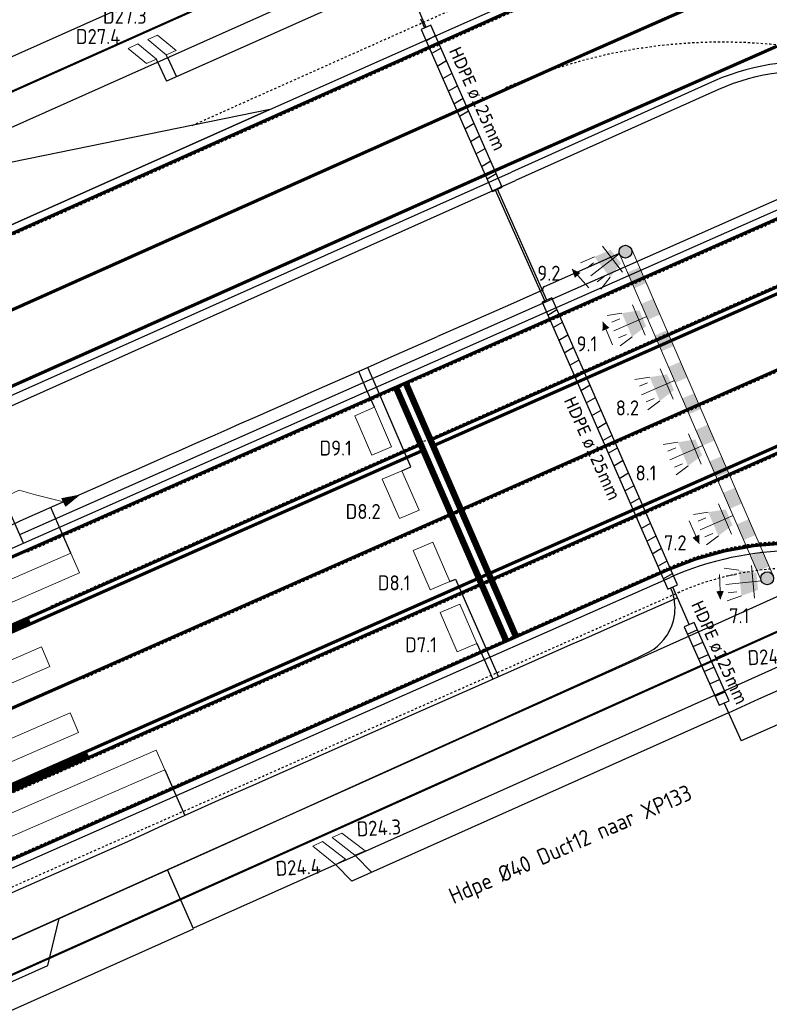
# Model space of a CAD drawing. Header units: metres. Extents: x 144112 to 146497, y 457631 to 458575.
# Tile 45 of 59: x 146196 to 146231, y 458383 to 458429. Entities that reach past the tile are written whole.
import ezdxf
from ezdxf.enums import TextEntityAlignment as Align

# ---------------------------------------------------------------- set-up
doc = ezdxf.new("R2010")
doc.units = ezdxf.units.M
doc.header["$LTSCALE"] = 0.25
for name, pattern in [('STIPPELFIJN', [0.375, 0.25, -0.125]), ('VW-1-3_STREEP', [4, 1, -3]), ('VW-3-3_STREEP', [6, 3, -3]), ('VW-3-9_STREEP', [12, 3, -9]), ('VW-30-270_STREEP', [3, 0.3, -2.7])]:
    doc.linetypes.add(name, pattern=pattern)
doc.layers.get('0').update_dxf_attribs({"linetype": 'CONTINUOUS', "lineweight": 0})
for name, color, linetype in [('BUIS', 1, 'CONTINUOUS'), ('INSTALLATIE-T-CODE', 1, 'CONTINUOUS'), ('KABEL-500', 3, 'CONTINUOUS'), ('LUS-T-CODE', 1, 'CONTINUOUS'), ('MASTEN', 7, 'CONTINUOUS'), ('ONDERGROND', 7, 'CONTINUOUS'), ('VRI - Koppelkabel', 30, 'CONTINUOUS'), ('VRI - MANTELBUIS', 1, 'CONTINUOUS'), ('VRI - uitslijper', 1, 'CONTINUOUS'), ('VRI131 lussen$0$LUS-T-CODE', 1, 'CONTINUOUS'), ('WEG-NW-BANDEN', 7, 'CONTINUOUS'), ('WEG-NW-MARKERING', 7, 'STIPPELFIJN'), ('WEG-NW-MARKERING 0.30-2.70 STREEP DIK 10', 8, 'VW-30-270_STREEP'), ('WEG-NW-MARKERING 1-3 STREEP BLOK 45CM', 7, 'VW-1-3_STREEP'), ('WEG-NW-MARKERING 1-3 STREEP DIK 15', 7, 'VW-1-3_STREEP'), ('WEG-NW-MARKERING 3-3 STREEP DIK 15', 7, 'VW-3-3_STREEP'), ('WEG-NW-MARKERING 3-9 STREEP DIK 15', 7, 'VW-3-9_STREEP'), ('WEG-NW-MARKERING DOORGETROKKEN DIK 15', 7, 'CONTINUOUS'), ('WEG-NW-MARKERING_CONT', 7, 'CONTINUOUS'), ('WEG-NW-VERHARDEBERM', 42, 'STIPPELFIJN'), ('WEG-NW-VERHARDING', 42, 'CONTINUOUS'), ('X-bestaand-meubilair', 251, 'CONTINUOUS')]:
    doc.layers.add(name, color=color, linetype=linetype)
for name, color, linetype, lineweight in [('INSTALLATIE', 3, 'CONTINUOUS', 0), ('KABEL-T-CODE', 7, 'CONTINUOUS', 18), ('LUSSEN', 7, 'CONTINUOUS', 0)]:
    doc.layers.add(name, color=color, linetype=linetype, lineweight=lineweight)
doc.layers.add('VRI131 kabel1$0$MAATVOERING', color=7, linetype='CONTINUOUS', plot=False)
doc.styles.add('I020-1', font='ISO', dxfattribs={"height": 2})
doc.styles.add('ISO', font='ISO')
doc.styles.add('NLCS-ISO-M250-T35', font='NLCS-ISO.ttf', dxfattribs={"height": 3.5})
doc.styles.add('VRI131 kabel1$0$ISO', font='ISO')
doc.styles.add('VRI131 lussen$0$I020-1', font='ISO', dxfattribs={"height": 2})

# ---------------------------------------------------------------- blocks, each defined once
blk = doc.blocks.new('V_1X2')
blk.add_lwpolyline([(-1, 0), (1, 0), (1, -1), (-1, -1), (-1, 0)])
at = {"layer": 'LUS-T-CODE', "style": 'I020-1'}
blk.add_attdef('LUS', text='', height=1, rotation=270, dxfattribs=at).set_placement((0.022, -2.416), align=Align.MIDDLE)
blk = doc.blocks.new('V_15X1')
blk.add_lwpolyline([(0.5, 0), (0.5, -15), (-0.5, -15), (-0.5, 0)], close=True)
at = {"layer": 'LUS-T-CODE', "style": 'ISO'}
blk.add_attdef('LUS', text='', height=1, rotation=270, dxfattribs=at).set_placement((-0.021, -16.415), align=Align.MIDDLE)
blk = doc.blocks.new('V_20X1')
blk.add_lwpolyline([(0.5, 0), (0.5, -20), (-0.5, -20), (-0.5, 0)], close=True)
at = {"layer": 'LUS-T-CODE', "style": 'I020-1'}
blk.add_attdef('LUS', text='', height=1, rotation=270, dxfattribs=at).set_placement((0.014, -21.613), align=Align.MIDDLE)
blk = doc.blocks.new('V_1X1S')
blk.add_lwpolyline([(-1, -0.5), (0, 0), (0, -0.5), (-1, -1)], close=True)
at = {"layer": 'LUS-T-CODE', "style": 'ISO'}
blk.add_attdef('LUS', text='', height=1, rotation=270, dxfattribs=at).set_placement((-0.228, -3.096), align=Align.MIDDLE)
blk = doc.blocks.new('V_MAST')
blk.add_circle((0, 0), 0.3)
blk = doc.blocks.new('V_3X30LNT_S')
for p, q in [((1.3, 0.6), (1.979, 0.769)), ((0.3, 0), (1.975, 0)), ((1.5, 0.4), (1.9, 0.4)), ((1.5, -0.4), (1.9, -0.4)), ((1.3, -0.6), (1.979, -0.769))]:
    blk.add_line(p, q)
blk.add_solid([(0.5, 0.4), (0.5, -0.4), (1.3, 0.6), (1.3, -0.6)])
at = {"layer": 'INSTALLATIE'}
blk.add_line((0.7, 0.769), (0.7, -0.769), dxfattribs=at)
at = {"layer": 'INSTALLATIE-T-CODE', "style": 'I020-1'}
blk.add_attdef('LNT', text='', height=1, dxfattribs=at).set_placement((3.534, -0.001), align=Align.MIDDLE)
blk = doc.blocks.new('N237_ondergrond1')
at = {"layer": 'VRI131 kabel1$0$MAATVOERING', "color": 8, "flags": 128}
blk.add_lwpolyline([(146194.958, 458383.604), (146197.185, 458384.591), (146197.711, 458386.79), (146197.958, 458386.901)], dxfattribs=at)
at = {"layer": 'WEG-NW-BANDEN', "color": 8, "flags": 128}
for points in [[(146234.236, 458426.083, 0.155337), (146228.473, 458425.428), (146218.999, 458421.183)], [(146234.236, 458426.083, 0.155337), (146228.473, 458425.428), (146218.999, 458421.183)], [(146195.874, 458404.689), (146231.773, 458420.544, 0.048862), (146235.019, 458422.375)], [(146195.874, 458404.689), (146231.773, 458420.544, 0.048862), (146235.019, 458422.375)]]:
    blk.add_lwpolyline(points, format="xyb", dxfattribs=at)
blk.add_lwpolyline([(146193.593, 458409.852), (146218.997, 458421.182)], dxfattribs=at)
blk.add_lwpolyline([(146193.593, 458409.852), (146218.997, 458421.182)], dxfattribs=at)
at = {"layer": 'WEG-NW-MARKERING', "color": 8}
for p, q in [((146110.472, 458355.185), (146200.273, 458394.727)), ((146110.472, 458355.185), (146200.273, 458394.727)), ((146137.53, 458364.079), (146201.384, 458392.212)), ((146137.53, 458364.079), (146201.384, 458392.212))]:
    blk.add_line(p, q, dxfattribs=at)
at = {"layer": 'WEG-NW-MARKERING', "color": 8, "flags": 128}
for points in [[(146190.668, 458416.475), (146220.99, 458429.998)], [(146190.668, 458416.475), (146220.99, 458429.998)], [(146196.233, 458403.875), (146232.152, 458419.738)], [(146196.233, 458403.875), (146232.152, 458419.738)], [(146197.344, 458401.359), (146233.244, 458417.215)], [(146197.344, 458401.359), (146233.244, 458417.215)], [(146198.839, 458397.975), (146234.739, 458413.83)], [(146198.839, 458397.975), (146234.739, 458413.83)], [(146200.273, 458394.727), (146236.173, 458410.583)], [(146200.273, 458394.727), (146236.173, 458410.583)], [(146201.384, 458392.212), (146226.033, 458403.098)], [(146201.384, 458392.212), (146226.033, 458403.098)]]:
    blk.add_lwpolyline(points, dxfattribs=at)
at = {"layer": 'WEG-NW-MARKERING', "color": 8}
for centre, radius, start, end in [((146228.639, 458402.642), 25, 20.5297, 114.0365), ((146228.639, 458402.642), 25, 20.5297, 114.0365), ((146232.094, 458389.377), 15, 19.7291, 113.829), ((146232.094, 458389.377), 15, 19.7291, 113.829)]:
    blk.add_arc(centre, radius, start, end, dxfattribs=at)
at = {"layer": 'WEG-NW-MARKERING 0.30-2.70 STREEP DIK 10', "color": 8, "linetype": 'VW-30-270_STREEP', "ltscale": 0.25, "const_width": 0.1, "flags": 128}
for points in [[(146188.198, 458422.069), (146214.355, 458433.741), (146223.553, 458438.436), (146229.449, 458441.396)], [(146188.198, 458422.069), (146214.355, 458433.741), (146223.553, 458438.436), (146229.449, 458441.396)], [(146237.056, 458402.773), (146203.383, 458387.686), (146036.445, 458313.001)], [(146237.056, 458402.773), (146203.383, 458387.686), (146036.445, 458313.001)]]:
    blk.add_lwpolyline(points, dxfattribs=at)
at = {"layer": 'WEG-NW-MARKERING 1-3 STREEP BLOK 45CM', "color": 8, "ltscale": 0.25, "const_width": 0.45, "flags": 128}
for points in [[(146087.848, 458352.753), (146196.349, 458400.673)], [(146087.848, 458352.753), (146196.349, 458400.673)], [(146112.985, 458356.538), (146199.062, 458394.439)], [(146112.985, 458356.538), (146199.062, 458394.439)]]:
    blk.add_lwpolyline(points, dxfattribs=at)
at = {"layer": 'WEG-NW-MARKERING 1-3 STREEP DIK 15', "color": 8, "ltscale": 0.25, "const_width": 0.15, "flags": 128}
for points in [[(146223.445, 458427.61), (146264.148, 458445.514), (146265.711, 458446.201)], [(146223.445, 458427.61), (146264.148, 458445.514), (146265.711, 458446.201)], [(146083.866, 458347.446), (146197.691, 458397.551), (146272.589, 458430.629)], [(146083.866, 458347.446), (146197.691, 458397.551), (146272.589, 458430.629)]]:
    blk.add_lwpolyline(points, dxfattribs=at)
at = {"layer": 'WEG-NW-MARKERING 3-3 STREEP DIK 15', "color": 8, "ltscale": 0.25, "const_width": 0.15, "flags": 128}
for points in [[(146036.445, 458347.747), (146220.959, 458430.067)], [(146036.445, 458347.747), (146220.959, 458430.067)], [(146219.031, 458399.923), (146201.415, 458392.143), (146137.556, 458364.009), (146106.072, 458353.66), (146036.445, 458323.042)], [(146219.031, 458399.923), (146201.415, 458392.143), (146137.556, 458364.009), (146106.072, 458353.66), (146036.445, 458323.042)]]:
    blk.add_lwpolyline(points, dxfattribs=at)
at = {"layer": 'WEG-NW-MARKERING 3-9 STREEP DIK 15', "color": 8, "ltscale": 0.25, "const_width": 0.15, "flags": 128}
blk.add_lwpolyline([(146036.445, 458344.188), (146222.276, 458427.095), (146223.445, 458427.61)], dxfattribs=at)
blk.add_lwpolyline([(146036.445, 458344.188), (146222.276, 458427.095), (146223.445, 458427.61)], dxfattribs=at)
at = {"layer": 'WEG-NW-MARKERING DOORGETROKKEN DIK 15', "color": 8, "const_width": 0.15, "flags": 128}
for points in [[(146036.445, 458340.652), (146218.665, 458421.926), (146231.175, 458427.437, -0.052553), (146236.288, 458426.364), (146237.282, 458423.159)], [(146036.445, 458340.652), (146218.665, 458421.926), (146231.175, 458427.437, -0.052553), (146236.288, 458426.364), (146237.282, 458423.159)], [(146195.13, 458403.471), (146232.122, 458419.807, 0.07859), (146237.353, 458423.181, 0.07859)], [(146195.13, 458403.471), (146232.122, 458419.807, 0.07859), (146237.353, 458423.181, 0.07859)], [(146219.031, 458399.923), (146226.064, 458403.029, -0.16766), (146235.765, 458403.843)], [(146219.031, 458399.923), (146226.064, 458403.029, -0.16766), (146235.765, 458403.843)]]:
    blk.add_lwpolyline(points, format="xyb", dxfattribs=at)
for points in [[(146215.04, 458409.093), (146238.507, 458419.457)], [(146215.04, 458409.093), (146238.507, 458419.457)], [(146215.16, 458408.818), (146238.597, 458419.169)], [(146215.16, 458408.818), (146238.597, 458419.169)], [(146199.001, 458394.575), (146240.534, 458412.918)], [(146199.001, 458394.575), (146240.534, 458412.918)], [(146199.121, 458394.3), (146240.623, 458412.63)], [(146199.121, 458394.3), (146240.623, 458412.63)], [(146196.288, 458400.811), (146214.583, 458408.891)], [(146196.288, 458400.811), (146214.583, 458408.891)], [(146196.409, 458400.536), (146214.703, 458408.616)], [(146196.409, 458400.536), (146214.703, 458408.616)]]:
    blk.add_lwpolyline(points, dxfattribs=at)
at = {"layer": 'WEG-NW-MARKERING_CONT', "color": 8, "const_width": 0.3, "flags": 128}
for points in [[(146213.913, 458411.683), (146219.001, 458399.992)], [(146213.913, 458411.683), (146219.001, 458399.992)], [(146213.456, 458411.481), (146218.544, 458399.79)], [(146213.456, 458411.481), (146218.544, 458399.79)]]:
    blk.add_lwpolyline(points, dxfattribs=at)
at = {"layer": 'WEG-NW-MARKERING_CONT', "color": 8, "flags": 128}
for points in [[(146213.456, 458411.481), (146218.544, 458399.79)], [(146213.456, 458411.481), (146218.544, 458399.79)], [(146213.913, 458411.683), (146219.001, 458399.992)], [(146213.913, 458411.683), (146219.001, 458399.992)]]:
    blk.add_lwpolyline(points, dxfattribs=at)
at = {"layer": 'WEG-NW-VERHARDEBERM', "color": 8, "flags": 128}
for points in [[(146203.925, 458423.756), (146220.481, 458431.14)], [(146203.925, 458423.756), (146220.481, 458431.14)], [(146201.889, 458391.068), (146226.691, 458402.022)], [(146201.889, 458391.068), (146226.691, 458402.022)], [(146138.038, 458362.938), (146201.889, 458391.068)], [(146138.038, 458362.938), (146201.889, 458391.068)]]:
    blk.add_lwpolyline(points, dxfattribs=at)
at = {"layer": 'WEG-NW-VERHARDEBERM', "color": 8}
blk.add_arc((146232.094, 458389.377), 13.75, 82.4543, 113.829, dxfattribs=at)
blk.add_arc((146232.094, 458389.377), 13.75, 82.4543, 113.829, dxfattribs=at)
at = {"layer": 'WEG-NW-VERHARDING', "color": 8}
blk.add_line((146207.545, 458424.495), (146193.461, 458421.622), dxfattribs=at)
blk.add_line((146207.545, 458424.495), (146193.461, 458421.622), dxfattribs=at)
at = {"layer": 'WEG-NW-VERHARDING', "color": 8, "flags": 128}
for points in [[(146187.592, 458423.441), (146213.305, 458434.915)], [(146187.592, 458423.441), (146213.305, 458434.915)], [(146188.804, 458420.697), (146214.596, 458432.206)], [(146188.804, 458420.697), (146214.596, 458432.206)], [(146207.545, 458424.495), (146220.806, 458430.409)], [(146207.545, 458424.495), (146220.806, 458430.409)], [(146193.416, 458410.255), (146218.818, 458421.584)], [(146193.416, 458410.255), (146218.818, 458421.584)], [(146036.445, 458330.553), (146082.386, 458350.755), (146110.138, 458366.454), (146196.052, 458404.286), (146193.416, 458410.255), (146036.445, 458340.241)], [(146036.445, 458330.553), (146082.386, 458350.755), (146110.138, 458366.454), (146196.052, 458404.286), (146193.416, 458410.255), (146036.445, 458340.241)], [(146228.148, 458400.413), (146235.075, 458403.538)], [(146228.148, 458400.413), (146235.075, 458403.538)], [(146201.566, 458391.8), (146226.215, 458402.686)], [(146201.566, 458391.8), (146226.215, 458402.686)], [(146239.07, 458402.023), (146229.394, 458397.684)], [(146239.07, 458402.023), (146229.394, 458397.684)], [(146228.148, 458400.413), (146202.777, 458389.058)], [(146228.148, 458400.413), (146202.777, 458389.058)], [(146229.394, 458397.684), (146203.981, 458386.332)], [(146229.394, 458397.684), (146203.981, 458386.332)], [(146137.691, 458363.659), (146201.566, 458391.8)], [(146137.691, 458363.659), (146201.566, 458391.8)], [(146036.445, 458311.357), (146203.989, 458386.313), (146202.777, 458389.058), (146036.445, 458314.644)], [(146036.445, 458311.357), (146203.989, 458386.313), (146202.777, 458389.058), (146036.445, 458314.644)]]:
    blk.add_lwpolyline(points, dxfattribs=at)
for points in [[(146234.322, 458426.514, 0.155337), (146228.293, 458425.83), (146218.819, 458421.584)], [(146234.322, 458426.514, 0.155337), (146228.293, 458425.83), (146218.819, 458421.584)], [(145997.225, 458330.683), (146207.545, 458424.495), (145997.225, 458330.683), (145964.842, 458319.736), (145896.701, 458289.329, -0.799504), (145887.318, 458299.252, -0.107165), (145891.9, 458303.658), (145892.231, 458303.862)], [(145997.225, 458330.683), (146207.545, 458424.495), (145997.225, 458330.683), (145964.842, 458319.736), (145896.701, 458289.329, -0.799504), (145887.318, 458299.252, -0.107165), (145891.9, 458303.658), (145892.231, 458303.862)], [(146196.052, 458404.286), (146231.951, 458420.142, 0.048862), (146235.271, 458422.014)], [(146196.052, 458404.286), (146231.951, 458420.142, 0.048862), (146235.271, 458422.014)]]:
    blk.add_lwpolyline(points, format="xyb", dxfattribs=at)
at = {"layer": 'WEG-NW-VERHARDING', "color": 8}
blk.add_arc((146232.094, 458389.377), 14.55, 19.7291, 113.829, dxfattribs=at)
blk.add_arc((146232.094, 458389.377), 14.55, 19.7291, 113.829, dxfattribs=at)

msp = doc.modelspace()

# ---------------------------------------------------------------- hatches: boundary and pattern name
at = {"layer": 'BUIS'}
h = msp.add_hatch(dxfattribs=at)
h.set_pattern_fill('LINE', color=256, scale=0.2, angle=30.447, style=0)
h.set_pattern_definition([(30.447, (-61.13706, -8.30105), (-0.3217806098, 0.547432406), [])])
h.paths.add_polyline_path([(146214.598, 458428.227), (146217.931, 458420.68), (146218.389, 458420.882), (146215.056, 458428.429)])
h = msp.add_hatch(dxfattribs=at)
h.set_pattern_fill('LINE', color=256, scale=0.2, angle=30.33, style=0)
h.set_pattern_definition([(30.33, (-47.39586, -39.5069), (-0.32066206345, 0.5480883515), [])])
h.paths.add_polyline_path([(146220.242, 458415.517), (146226.105, 458402.145), (146226.563, 458402.346), (146220.7, 458415.718)])
h = msp.add_hatch(dxfattribs=at)
h.set_pattern_fill('LINE', color=256, scale=0.2, angle=24.09, style=0)
h.set_pattern_definition([(24.09, (0.41156, 0.18065), (-0.2591886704, 0.5796949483), [])])
h.paths.add_polyline_path([(146226.88, 458400.379), (146228.512, 458396.731), (146228.968, 458396.935), (146227.337, 458400.583)])
at = {"layer": 'INSTALLATIE'}
h = msp.add_hatch(color=256, dxfattribs=at)
h.dxf.hatch_style = 1
h.paths.add_polyline_path([(146224.433, 458417.87, 1), (146223.833, 458417.87, 1)])
h = msp.add_hatch(color=256, dxfattribs=at)
h.dxf.hatch_style = 1
h.paths.add_polyline_path([(146231.046, 458402.648, 1), (146230.446, 458402.648, 1)])

# ---------------------------------------------------------------- linework, layer by layer
at = {"layer": 'BUIS', "flags": 128}
for points in [[(146214.598, 458428.227), (146217.931, 458420.68), (146218.389, 458420.882), (146215.056, 458428.429)], [(146220.242, 458415.517), (146226.105, 458402.145), (146226.563, 458402.346), (146220.7, 458415.718)], [(146226.88, 458400.379), (146228.512, 458396.731), (146228.968, 458396.935), (146227.337, 458400.583)]]:
    msp.add_lwpolyline(points, close=True, dxfattribs=at)
at = {"layer": 'INSTALLATIE', "color": 3}
for p, q in [((146231.023, 458402.765), (146224.426, 458417.966)), ((146230.48, 458402.508), (146223.875, 458417.727))]:
    msp.add_line(p, q, dxfattribs=at)
at = {"layer": 'INSTALLATIE'}
for p, q in [((146222.428, 458416.191), (146221.648, 458417.048)), ((146223.535, 458413.533), (146223.072, 458414.596)), ((146227.107, 458405.324), (146227.57, 458404.261)), ((146228.523, 458402.828), (146228.56, 458401.67))]:
    msp.add_line(p, q, dxfattribs=at)
for points in [[(146221.634, 458417.063, 0, 0.35, 0), (146221.903, 458416.767, 0.35, 0.35, 0)], [(146223.064, 458414.615, 0, 0.35, 0), (146223.223, 458414.248, 0.35, 0.35, 0)], [(146227.578, 458404.242, 0, 0.35, 0), (146227.419, 458404.609, 0.35, 0.35, 0)], [(146228.56, 458401.649, 0, 0.35, 0), (146228.548, 458402.049, 0.35, 0.35, 0)]]:
    msp.add_lwpolyline(points, format="xyseb", dxfattribs=at)
at = {"layer": 'INSTALLATIE', "color": 3}
for points in [[(146224.784, 458417.14), (146225.102, 458416.407), (146224.233, 458416.902), (146224.552, 458416.168)], [(146225.421, 458415.673), (146225.739, 458414.939), (146224.87, 458415.434), (146225.189, 458414.7)], [(146226.058, 458414.205), (146226.376, 458413.471), (146225.507, 458413.966), (146225.826, 458413.232)], [(146226.695, 458412.737), (146227.013, 458412.003), (146226.144, 458412.498), (146226.463, 458411.764)], [(146227.332, 458411.269), (146227.65, 458410.536), (146226.781, 458411.031), (146227.1, 458410.297)], [(146227.969, 458409.802), (146228.287, 458409.068), (146227.418, 458409.563), (146227.737, 458408.829)], [(146228.606, 458408.334), (146228.924, 458407.6), (146228.055, 458408.095), (146228.374, 458407.361)], [(146229.243, 458406.866), (146229.561, 458406.132), (146228.692, 458406.627), (146229.011, 458405.893)], [(146229.88, 458405.398), (146230.198, 458404.665), (146229.329, 458405.16), (146229.648, 458404.426)], [(146230.517, 458403.931), (146230.835, 458403.197), (146229.966, 458403.692), (146230.285, 458402.958)]]:
    msp.add_solid(points, dxfattribs=at)
at = {"layer": 'KABEL-500'}
for p, q in [((146213.652, 458430.69), (146206.715, 458427.594)), ((146213.849, 458430.611), (146214.827, 458428.328)), ((146206.715, 458427.594), (146202.726, 458425.814)), ((146202.765, 458426.927), (146203.183, 458426.018)), ((146202.308, 458426.723), (146202.726, 458425.814)), ((146212.092, 458411.371), (146211.688, 458412.286)), ((146212.513, 458411.557), (146212.109, 458412.471)), ((146197.762, 458404.952), (146197.326, 458405.943)), ((146226.334, 458402.246), (146227.109, 458400.481)), ((146240.56, 458399.942), (146229.529, 458395.067)), ((146217.811, 458398.974), (146218.215, 458398.06)), ((146217.535, 458398.855), (146217.939, 458397.94)), ((146228.943, 458396.378), (146211.374, 458388.523)), ((146203.21, 458392.434), (146203.582, 458391.587)), ((146210.617, 458389.296), (146211.374, 458388.523)), ((146211.539, 458389.708), (146212.295, 458388.935))]:
    msp.add_line(p, q, dxfattribs=at)
at = {"layer": 'KABEL-500', "flags": 128}
for points in [[(146220.471, 458415.618), (146218.16, 458420.781)], [(146222.53, 458417.214), (146223.854, 458417.799)], [(146220.35, 458416.251), (146222.53, 458417.214)], [(146220.267, 458416.074), (146218.911, 458415.475), (146216.725, 458414.51), (146215.364, 458413.913)], [(146215.354, 458413.904), (146213.052, 458412.888), (146212.22, 458412.52), (146211.199, 458412.069), (146210.094, 458411.581), (146209.323, 458411.241), (146208.319, 458410.798), (146207.654, 458410.504), (146206.838, 458410.143), (146206.114, 458409.824), (146205.53, 458409.566), (146204.971, 458409.319), (146204.072, 458408.922), (146203.143, 458408.512), (146202.983, 458408.441), (146202.286, 458408.133), (146201.421, 458407.751), (146200.808, 458407.48), (146200.24, 458407.229), (146199.765, 458407.02), (146197.5, 458406.019), (146195.875, 458405.302), (146194.216, 458404.519)], [(146226.555, 458401.743), (146224.083, 458400.651), (146222.156, 458399.8), (146221.678, 458399.591)], [(146228.74, 458396.833), (146228.943, 458396.378), (146230.356, 458397.021), (146232.606, 458398.019), (146234.685, 458398.962), (146236.847, 458399.932), (146238.938, 458400.853)], [(146221.678, 458399.589), (146217.007, 458397.526), (146214.29, 458396.326), (146213.284, 458395.882), (146210.154, 458394.5), (146206.637, 458392.946), (146205.136, 458392.283), (146202.754, 458391.216), (146202.754, 458391.216)], [(146228.943, 458396.378), (146229.529, 458395.067)], [(146202.753, 458391.218), (146201.037, 458390.422), (146198.755, 458389.419), (146115.546, 458352.829)]]:
    msp.add_lwpolyline(points, dxfattribs=at)
at = {"layer": 'KABEL-500'}
msp.add_arc((146220.412, 458416.115), 0.149, 113.1586, 204.7112, dxfattribs=at)
at = {"layer": 'KABEL-T-CODE'}
for p, q in [((146197.843, 458406.369), (146198.632, 458406.519)), ((146197.843, 458406.369), (146198.006, 458406.016)), ((146198.632, 458406.519), (146197.863, 458406.325)), ((146198.632, 458406.519), (146197.884, 458406.28)), ((146198.632, 458406.519), (146197.904, 458406.236)), ((146198.632, 458406.519), (146197.924, 458406.192)), ((146198.632, 458406.519), (146197.924, 458406.192)), ((146197.94, 458406.159), (146198.632, 458406.519)), ((146198.632, 458406.519), (146197.945, 458406.148)), ((146197.95, 458406.137), (146198.632, 458406.519)), ((146198.632, 458406.519), (146197.965, 458406.104)), ((146198.632, 458406.519), (146197.985, 458406.06)), ((146198.632, 458406.519), (146198.006, 458406.016))]:
    msp.add_line(p, q, dxfattribs=at)
at = {"layer": 'KABEL-T-CODE', "flags": 128}
for points in [[(146190.12, 458404.12), (146195.85, 458406.76), (146196.617, 458406.533), (146197.919, 458406.203)], [(146197.848, 458406.357), (146198.632, 458406.519)], [(146198.632, 458406.519), (146197.852, 458406.348)], [(146197.857, 458406.337), (146198.632, 458406.519)], [(146197.868, 458406.314), (146198.632, 458406.519)], [(146198.632, 458406.519), (146197.874, 458406.302)], [(146197.878, 458406.292), (146198.632, 458406.519)], [(146197.889, 458406.269), (146198.632, 458406.519)], [(146198.632, 458406.519), (146197.893, 458406.259)], [(146197.899, 458406.247), (146198.632, 458406.519)], [(146197.909, 458406.226), (146198.632, 458406.519)], [(146198.632, 458406.519), (146197.913, 458406.216)], [(146197.919, 458406.203), (146198.632, 458406.519)], [(146197.929, 458406.181), (146198.632, 458406.519)], [(146198.632, 458406.519), (146197.935, 458406.169)], [(146198.632, 458406.519), (146197.955, 458406.126)], [(146197.96, 458406.115), (146198.632, 458406.519)], [(146197.97, 458406.093), (146198.632, 458406.519)], [(146198.632, 458406.519), (146197.975, 458406.083)], [(146197.981, 458406.07), (146198.632, 458406.519)], [(146197.991, 458406.048), (146198.632, 458406.519)], [(146198.632, 458406.519), (146197.996, 458406.037)], [(146198, 458406.028), (146198.632, 458406.519)]]:
    msp.add_lwpolyline(points, dxfattribs=at)
at = {"layer": 'LUSSEN'}
for points in [[(146211.502, 458389.745), (146211.991, 458389.947), (146210.898, 458390.765), (146210.451, 458390.57)], [(146210.601, 458389.313), (146211.076, 458389.555), (146210, 458390.383), (146209.548, 458390.164)]]:
    msp.add_lwpolyline(points, close=True, dxfattribs=at)
at = {"layer": 'VRI - Koppelkabel'}
msp.add_line((146214.575, 458428.722), (146214.757, 458428.297), dxfattribs=at)
at = {"layer": 'VRI - Koppelkabel', "flags": 128}
for points in [[(146220.379, 458415.578), (146218.068, 458420.741)], [(146224.16, 458398.701), (146224.541, 458398.884), (146224.775, 458398.991), (146224.775, 458398.991), (146225.247, 458399.215), (146225.458, 458399.348), (146225.626, 458399.479), (146225.79, 458399.632), (146225.929, 458399.79), (146226.072, 458399.988), (146226.211, 458400.233), (146226.295, 458400.429), (146226.371, 458400.67), (146226.433, 458400.993), (146226.444, 458401.123), (146226.446, 458401.291), (146226.44, 458401.417), (146226.405, 458401.705), (146226.379, 458401.81), (146226.355, 458401.902), (146226.325, 458401.996), (146226.285, 458402.107), (146226.242, 458402.206)], [(146036.445, 458314.806), (146042.031, 458317.291), (146063.517, 458326.901), (146083.474, 458335.815), (146109.633, 458347.499), (146130.928, 458357.045), (146156.102, 458368.393), (146179.293, 458378.549), (146188.37, 458382.604), (146205.557, 458390.306), (146224.16, 458398.701), (146224.16, 458398.701), (146224.16, 458398.701), (146224.16, 458398.701)]]:
    msp.add_lwpolyline(points, dxfattribs=at)
at = {"layer": 'VRI - uitslijper'}
for p, q in [((146202.765, 458426.927), (146202.712, 458427.046)), ((146202.308, 458426.723), (146202.255, 458426.842)), ((146212.426, 458410.616), (146212.092, 458411.371)), ((146214.126, 458407.841), (146212.513, 458411.557)), ((146213.709, 458407.66), (146214.126, 458407.841)), ((146198.263, 458403.814), (146197.762, 458404.952)), ((146215.948, 458402.5), (146216.204, 458402.611)), ((146216.204, 458402.611), (146217.811, 458398.974)), ((146217.202, 458399.61), (146217.535, 458398.855)), ((146202.642, 458393.723), (146203.21, 458392.434)), ((146211.502, 458389.745), (146211.539, 458389.708)), ((146210.601, 458389.313), (146210.617, 458389.296))]:
    msp.add_line(p, q, dxfattribs=at)

# ---------------------------------------------------------------- block references
at = {"layer": 'INSTALLATIE'}
ref = msp.add_blockref('V_3X30LNT_S', (146224.08, 458417.946), dxfattribs=dict(at, rotation=217.6022118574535))
ref.add_attrib('LNT', '9.2', dxfattribs={"layer": 'X-bestaand-meubilair', "color": 1, "height": 0.7, "style": 'I020-1'}).set_placement((146220.561, 458416.867), align=Align.MIDDLE)
ref = msp.add_blockref('V_3X30LNT_S', (146225.401, 458414.964), dxfattribs=dict(at, rotation=203.1641622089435))
ref.add_attrib('LNT', '9.1', dxfattribs={"layer": 'X-bestaand-meubilair', "color": 1, "height": 0.7, "style": 'I020-1'}).set_placement((146222.336, 458413.575), align=Align.MIDDLE)
ref = msp.add_blockref('V_3X30LNT_S', (146226.696, 458411.98), dxfattribs=dict(at, rotation=203.1641622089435))
ref.add_attrib('LNT', '8.2', dxfattribs={"layer": 'X-bestaand-meubilair', "color": 1, "height": 0.7, "style": 'I020-1'}).set_placement((146224.226, 458410.59), align=Align.MIDDLE)
ref = msp.add_blockref('V_3X30LNT_S', (146228.013, 458408.947), dxfattribs=dict(at, rotation=203.1641622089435))
ref.add_attrib('LNT', '8.1', dxfattribs={"layer": 'X-bestaand-meubilair', "color": 1, "height": 0.7, "style": 'I020-1'}).set_placement((146225.092, 458407.557), align=Align.MIDDLE)
ref = msp.add_blockref('V_3X30LNT_S', (146229.427, 458405.688), dxfattribs=dict(at, rotation=203.1641622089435))
ref.add_attrib('LNT', '7.2', dxfattribs={"layer": 'X-bestaand-meubilair', "color": 1, "height": 0.7, "style": 'I020-1'}).set_placement((146226.458, 458404.298), align=Align.MIDDLE)
ref = msp.add_blockref('V_3X30LNT_S', (146230.778, 458402.55), dxfattribs=dict(at, rotation=185.5094990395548))
ref.add_attrib('LNT', '7.1', dxfattribs={"layer": 'X-bestaand-meubilair', "color": 1, "height": 0.7, "style": 'I020-1'}).set_placement((146229.438, 458400.901), align=Align.MIDDLE)
at = {"layer": 'LUSSEN'}
ref = msp.add_blockref('V_1X1S', (146203.167, 458427.249), dxfattribs=dict(at, rotation=294.047773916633))
ref.add_attrib('LUS', 'D27.3', dxfattribs={"layer": 'LUS-T-CODE', "height": 0.7, "style": 'ISO'}).set_placement((146200.781, 458428.844), align=Align.MIDDLE)
ref = msp.add_blockref('V_1X1S', (146202.253, 458426.842), dxfattribs=dict(at, rotation=294.047773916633))
ref.add_attrib('LUS', 'D27.4', dxfattribs={"layer": 'LUS-T-CODE', "height": 0.7, "style": 'ISO'}).set_placement((146199.534, 458427.9), align=Align.MIDDLE)
ref = msp.add_blockref('V_1X2', (146212.824, 458409.699), dxfattribs=dict(at, rotation=293.459345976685))
ref.add_attrib('LUS', 'D9.1', dxfattribs={"layer": 'LUS-T-CODE', "height": 0.7, "style": 'I020-1'}).set_placement((146210.616, 458408.717), align=Align.MIDDLE)
ref = msp.add_blockref('V_1X2', (146214.107, 458406.743), dxfattribs=dict(at, rotation=293.459345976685))
ref.add_attrib('LUS', 'D8.2', dxfattribs={"layer": 'LUS-T-CODE', "height": 0.7, "style": 'I020-1'}).set_placement((146211.899, 458405.761), align=Align.MIDDLE)
ref = msp.add_blockref('V_1X2', (146215.55, 458403.417), dxfattribs=dict(at, rotation=293.459345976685))
ref.add_attrib('LUS', 'D8.1', dxfattribs={"layer": 'LUS-T-CODE', "height": 0.7, "style": 'I020-1'}).set_placement((146213.343, 458402.435), align=Align.MIDDLE)
ref = msp.add_blockref('V_15X1', (146198.462, 458403.356), dxfattribs=dict(at, rotation=293.459345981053))
ref.add_attrib('LUS', 'D9.2', dxfattribs={"layer": 'LUS-T-CODE', "height": 0.7, "style": 'ISO'}).set_placement((146183.395, 458396.84), align=Align.MIDDLE)
ref = msp.add_blockref('V_1X2', (146216.804, 458400.528), dxfattribs=dict(at, rotation=293.459345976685))
ref.add_attrib('LUS', 'D7.1', dxfattribs={"layer": 'LUS-T-CODE', "height": 0.7, "style": 'I020-1'}).set_placement((146214.596, 458399.546), align=Align.MIDDLE)
ref = msp.add_blockref('V_20X1', (146197.086, 458398.991), dxfattribs=dict(at, rotation=293.4593459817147))
ref.add_attrib('LUS', 'D8.4', dxfattribs={"layer": 'LUS-T-CODE', "height": 0.7, "style": 'I020-1'}).set_placement((146177.264, 458390.375), align=Align.MIDDLE)
ref = msp.add_blockref('V_20X1', (146198.422, 458395.912), dxfattribs=dict(at, rotation=293.4593459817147))
ref.add_attrib('LUS', 'D8.3', dxfattribs={"layer": 'LUS-T-CODE', "height": 0.7, "style": 'I020-1'}).set_placement((146178.6, 458387.295), align=Align.MIDDLE)
ref = msp.add_blockref('V_15X1', (146202.443, 458394.182), dxfattribs=dict(at, rotation=293.459345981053))
ref.add_attrib('LUS', 'D7.2', dxfattribs={"layer": 'LUS-T-CODE', "height": 0.7, "style": 'ISO'}).set_placement((146187.376, 458387.666), align=Align.MIDDLE)
at = {"layer": 'MASTEN', "rotation": 293.513618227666}
for p in [(146224.133, 458417.87), (146230.746, 458402.648)]:
    msp.add_blockref('V_MAST', p, dxfattribs=at)
at = {"layer": 'ONDERGROND'}
msp.add_blockref('N237_ondergrond1', (0, 0), dxfattribs=at)

# ---------------------------------------------------------------- texts
at = {"layer": 'KABEL-T-CODE', "insert": (146215.81, 458388.133), "char_height": 0.75, "width": 17.14074, "attachment_point": 1, "rotation": 23.7474, "style": 'VRI131 kabel1$0$ISO'}
msp.add_mtext('Hdpe %%C40 Duct12 naar XP133', dxfattribs=at)
at = {"layer": 'VRI - MANTELBUIS', "char_height": 0.7, "attachment_point": 3, "rotation": 294.3079, "style": 'NLCS-ISO-M250-T35'}
for insert in [(146218.558, 458422.759), (146223.916, 458406.462), (146229.854, 458396.948)]:
    msp.add_mtext('{\\fTahoma|b0|i0|c0|p34;\\H0.83333x;HDPE ø125mm}', dxfattribs=dict(at, insert=insert))
at = {"layer": 'VRI131 lussen$0$LUS-T-CODE', "style": 'VRI131 lussen$0$I020-1'}
for tag, p in [('D24.2', (146230.86, 458398.995, 6.412)), ('D24.3', (146212.63, 458391.013, 6.412)), ('D24.4', (146208.864, 458389.175, 6.412))]:
    msp.add_attdef(tag, text='D', height=0.7, rotation=3.1434, dxfattribs=at).set_placement(p, align=Align.MIDDLE)

doc.saveas('drawing.dxf')
